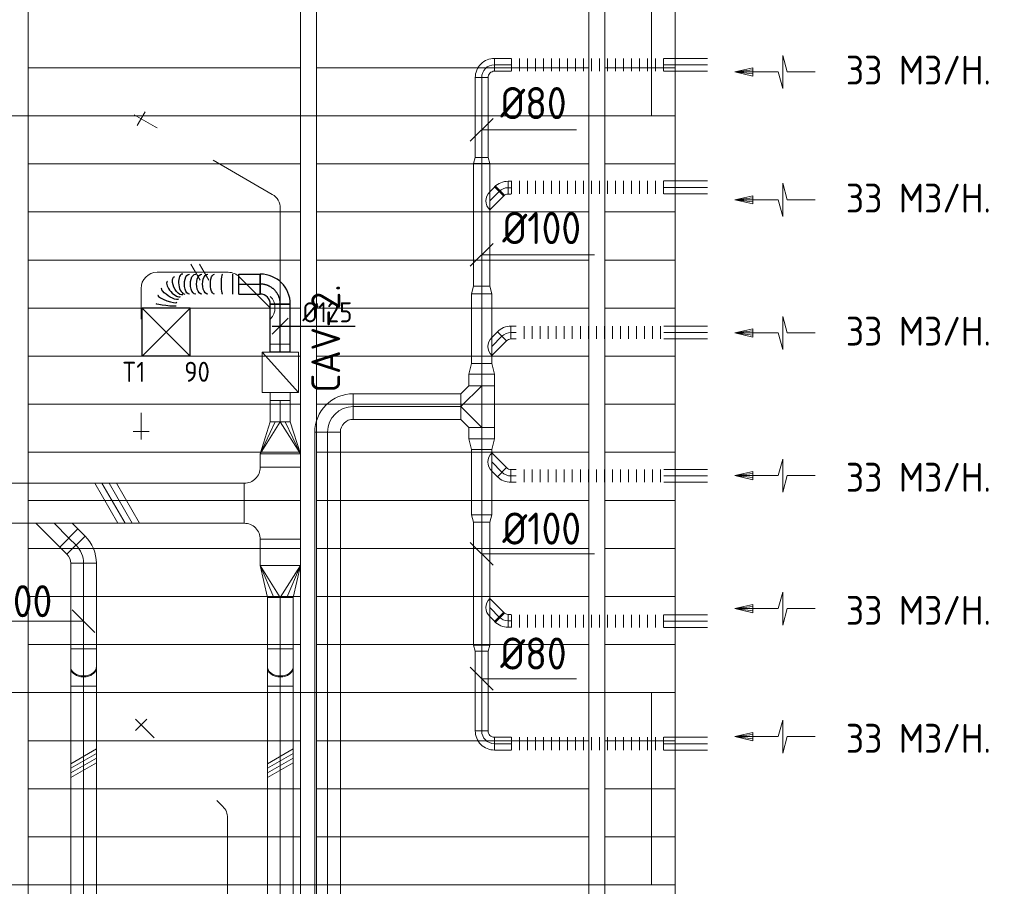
# Model space of a CAD drawing. Header units: millimetres. Extents: x -75017 to 35076, y -1757 to 51354.
# Tile 16 of 41: x -54722 to -48577, y 13137 to 18546. Entities that reach past the tile are written whole.
import ezdxf
from ezdxf.enums import TextEntityAlignment as Align

# ---------------------------------------------------------------- set-up
doc = ezdxf.new("R2010")
doc.units = ezdxf.units.MM
doc.header["$LTSCALE"] = 50
doc.linetypes.add('CENTER2', pattern=[28.575, 19.05, -3.175, 3.175, -3.175])
for name, color, linetype in [('45 Plafond.BST', 7, 'Continuous'), ('45 Plafond.BST Afdek-arcering', 7, 'Continuous'), ('WL570---_TOEVOER', 200, 'Continuous'), ('WL570---_TOEVOER_HL', 1, 'Continuous'), ('WL570---_TOEVOER_RST', 200, 'Continuous'), ('WL570---_TOEVOER_RST_HL', 1, 'Continuous'), ('WM570---_TOEVOER', 2, 'Continuous'), ('WM570---_TOEVOER_PR', 2, 'Continuous'), ('WM570---_TOEVOER_RST_PR', 1, 'Continuous')]:
    doc.layers.add(name, color=color, linetype=linetype)
for name, color, linetype, lineweight in [('WL570---_BESTAAND-HARTLIJN', 161, 'Continuous', 0), ('WL570---_BESTAAND-MAATVOERING', 160, 'Continuous', 0), ('WL570---_BESTAAND-RETOUR', 100, 'Continuous', 0), ('WL570---_BESTAAND-TOEVOER', 200, 'Continuous', 0), ('WL570---_DEMONTEREN', 10, 'Continuous', 0)]:
    doc.layers.add(name, color=color, linetype=linetype, lineweight=lineweight)
doc.layers.get('WL570---_DEMONTEREN').off()
doc.styles.add('BURO-025', font='ISO96.shx', dxfattribs={"height": 125})
doc.styles.add('MAATVOERING', font='ISO')

# ---------------------------------------------------------------- blocks, each defined once
blk = doc.blocks.new('MVLINE')
blk.add_line((35.4, -35.4), (-35.4, 35.4))
blk = doc.blocks.new('VRO250200001602000H')
blk.add_lwpolyline([(0, 125), (0, -125), (200, -80), (200, 80)], close=True)
at = {"layer": 'WL570---_BESTAAND-TOEVOER'}
for p, q in [((0, 125), (200, 40)), ((0, -125), (200, -40))]:
    blk.add_line(p, q, dxfattribs=at)
blk.add_lwpolyline([(0, -125), (0, -125), (200, 0), (0, 125)], dxfattribs=at)
blk = doc.blocks.new('KARO')
for p, q in [((1, 0.5), (0, 0.5)), ((0, -0.5), (1, -0.5))]:
    blk.add_line(p, q)
at = {"invisible_edges": 15}
blk.add_3dface([(0, 0.5), (0, -0.5), (1, -0.5), (1, 0.5)], dxfattribs=at)
at = {"layer": 'WL570---_BESTAAND-HARTLIJN'}
blk.add_line((0, 0), (1, 0), dxfattribs=at)
blk = doc.blocks.new('OAF16000045L')
blk.add_line((-163.1, 0), (163.1, 0))
blk.add_lwpolyline([(-113.1, 0), (-148.5, 35.4), (-35.4, 148.5), (113.1, 0)])
at = {"layer": 'WL570---_BESTAAND-HARTLIJN'}
blk.add_line((-91.9, 91.9), (0, 0), dxfattribs=at)
blk = doc.blocks.new('OBO16000045H')
blk.add_lwpolyline([(80, -66.3, 0.198912), (9.7, 103.4), (-103.4, -9.7, -0.198912), (-80, -66.3)], format="xyb", close=True)
at = {"invisible_edges": 15}
for points in [[(-98.7, -14.9), (23.9, 88), (9.7, 103.4), (-103.4, -9.7)], [(-94.5, -20.4), (36.6, 71.4), (23.9, 88), (-98.7, -14.9)], [(-90.7, -26.3), (47.8, 53.7), (36.6, 71.4), (-94.5, -20.4)], [(-87.5, -32.5), (57.5, 35.2), (47.8, 53.7), (-90.7, -26.3)], [(-84.8, -38.9), (65.5, 15.8), (57.5, 35.2), (-87.5, -32.5)], [(-82.7, -45.6), (71.8, -4.2), (65.5, 15.8), (-84.8, -38.9)], [(-81.2, -52.4), (76.4, -24.6), (71.8, -4.2), (-82.7, -45.6)], [(-80.3, -59.3), (79.1, -45.4), (76.4, -24.6), (-81.2, -52.4)], [(-80, -66.3), (80, -66.3), (79.1, -45.4), (-80.3, -59.3)]]:
    blk.add_3dface(points, dxfattribs=at)
at = {"layer": 'WL570---_BESTAAND-HARTLIJN'}
blk.add_arc((-160, -66.3), 160, 0, 45, dxfattribs=at)
blk = doc.blocks.new('RB45DO')
blk.add_lwpolyline([(0.707107, 0.5), (0, 0.5), (0, -0.5), (0.707107, -0.5, 0.133256), (0.835518, -0.465158, 0.106756), (0.957107, -0.353553, 0.082828), (1.032249, -0.198077, 0.071352), (1.06066, 0, 0.071352), (1.032249, 0.198077, 0.082828), (0.957107, 0.353553, 0.106756), (0.835518, 0.465158, 0.133256)], format="xyb", close=True)
at = {"layer": 'WL570---_BESTAAND-HARTLIJN'}
blk.add_line((0, 0), (1.06066, 0), dxfattribs=at)
blk = doc.blocks.new('OBO16000045N')
at = {"xscale": 160, "yscale": 160, "zscale": 160}
blk.add_blockref('RB45DO', (0, 0), dxfattribs=at)
blk = doc.blocks.new('RB45UP')
blk.add_lwpolyline([(0, -0.5), (0.707107, -0.5), (0.707107, 0.5), (0, 0.5, -0.133256), (0.128411, 0.465158, -0.106756), (0.25, 0.353553, -0.082828), (0.325143, 0.198077, -0.071352), (0.353553, 0, -0.071352), (0.325143, -0.198077, -0.082828), (0.25, -0.353553, -0.106756), (0.128411, -0.465158, -0.133256)], format="xyb", close=True)
at = {"layer": 'WL570---_BESTAAND-HARTLIJN'}
blk.add_line((0, 0), (0.707107, 0), dxfattribs=at)
blk = doc.blocks.new('OBO16000045O')
at = {"xscale": 160, "yscale": 160, "zscale": 160}
blk.add_blockref('RB45UP', (0, 0), dxfattribs=at)
blk = doc.blocks.new('OBO10000090ZE')
blk.add_lwpolyline([(-50, 0), (50, 0), (50, 100, 1), (-50, 100)], format="xyb", close=True)
at = {"layer": 'WL570---_BESTAAND-HARTLIJN'}
for points in [[(0, 0), (0, 150)], [(-50, 100), (50, 100)]]:
    blk.add_lwpolyline(points, dxfattribs=at)
blk = doc.blocks.new('OBO10000090L')
blk.add_lwpolyline([(50, 0, 0.414214), (-100, 150), (-100, 50, -0.414214), (-50, 0)], format="xyb", close=True)
at = {"invisible_edges": 15}
for points in [[(-91.3, 49.2), (-74, 147.7), (-100, 150), (-100, 50)], [(-82.9, 47), (-48.7, 141), (-74, 147.7), (-91.3, 49.2)], [(-75, 43.3), (-25, 129.9), (-48.7, 141), (-82.9, 47)], [(-67.9, 38.3), (-3.6, 114.9), (-25, 129.9), (-75, 43.3)], [(-61.7, 32.1), (14.9, 96.4), (-3.6, 114.9), (-67.9, 38.3)], [(-56.7, 25), (29.9, 75), (14.9, 96.4), (-61.7, 32.1)], [(-53, 17.1), (41, 51.3), (29.9, 75), (-56.7, 25)], [(-50.8, 8.7), (47.7, 26), (41, 51.3), (-53, 17.1)], [(-50, 0), (50, 0), (47.7, 26), (-50.8, 8.7)]]:
    blk.add_3dface(points, dxfattribs=at)
at = {"layer": 'WL570---_BESTAAND-HARTLIJN'}
blk.add_arc((-100, 0), 100, 0, 90, dxfattribs=at)
blk = doc.blocks.new('VBX1251250012525000')
for points in [[(50, 62.5), (0, 62.5), (0, -62.5), (50, -62.5)], [(300, -62.5), (350, -62.5), (350, 62.5), (300, 62.5)]]:
    blk.add_lwpolyline(points)
blk.add_lwpolyline([(50, -112.5), (300, -112.5), (300, 112.5), (50, 112.5)], close=True)
at = {"layer": 'WL570---_BESTAAND-HARTLIJN'}
blk.add_line((300, 0), (350, 0), dxfattribs=at)
at = {"layer": 'WL570---_BESTAAND-TOEVOER'}
blk.add_line((50, -112.5), (300, 112.5), dxfattribs=at)
blk = doc.blocks.new('VTS25025025025025-0')
blk.add_lwpolyline([(-450, -125), (0, -125), (0, 125, -0.414214), (-100, 225), (-350, 225, -0.414214), (-450, 125)], format="xyb", close=True)
blk = doc.blocks.new('KARH')
for p, q in [((1, 0.5), (0, 0.5)), ((0, -0.5), (1, -0.5))]:
    blk.add_line(p, q)
at = {"invisible_edges": 15}
blk.add_3dface([(0, 0.5), (0, -0.5), (1, -0.5), (1, 0.5)], dxfattribs=at)
blk = doc.blocks.new('VRO250250001252000H')
blk.add_lwpolyline([(0, 125), (0, -125), (200, -62.5), (200, 62.5)], close=True)
at = {"layer": 'WL570---_BESTAAND-TOEVOER'}
for p, q in [((0, 125), (200, 31.25)), ((0, -125), (200, -31.25))]:
    blk.add_line(p, q, dxfattribs=at)
blk.add_lwpolyline([(0, -125), (0, -125), (200, 0), (0, 125)], dxfattribs=at)
blk = doc.blocks.new('AFZPIJL')
for points in [[(0, -10), (0, -6.52), (-2.06, -5.97), (2.06, -5.97), (0, -5.41), (0, 0)], [(-0.26, -2.22), (0, 0)], [(0.26, -2.22), (0, 0)]]:
    blk.add_lwpolyline(points)
blk.add_lwpolyline([(0.52, -2.22), (-0.52, -2.22), (0, 0)], close=True)
blk = doc.blocks.new('FLLINE80')
blk.add_line((0, -40), (0, 40))
blk = doc.blocks.new('OEX8000100000')
at = {"rotation": 180}
for p in [(50, 0), (100, 0), (150, 0), (200, 0), (250, 0), (300, 0), (350, 0), (400, 0), (450, 0), (500, 0), (550, 0), (600, 0), (650, 0), (700, 0), (750, 0), (800, 0), (850, 0), (900, 0), (950, 0), (1000, 0)]:
    blk.add_blockref('FLLINE80', p, dxfattribs=at)
blk = doc.blocks.new('OBO8000090H')
blk.add_lwpolyline([(40, -80, 0.414214), (-80, 40), (-80, -40, -0.414214), (-40, -80)], format="xyb", close=True)
at = {"invisible_edges": 15}
for points in [[(-73.1, -40.6), (-59.2, 38.2), (-80, 40), (-80, -40)], [(-66.3, -42.4), (-39, 32.8), (-59.2, 38.2), (-73.1, -40.6)], [(-60, -45.4), (-20, 23.9), (-39, 32.8), (-66.3, -42.4)], [(-54.3, -49.4), (-2.9, 11.9), (-20, 23.9), (-60, -45.4)], [(-49.4, -54.3), (11.9, -2.9), (-2.9, 11.9), (-54.3, -49.4)], [(-45.4, -60), (23.9, -20), (11.9, -2.9), (-49.4, -54.3)], [(-42.4, -66.3), (32.8, -39), (23.9, -20), (-45.4, -60)], [(-40.6, -73.1), (38.2, -59.2), (32.8, -39), (-42.4, -66.3)], [(-40, -80), (40, -80), (38.2, -59.2), (-40.6, -73.1)]]:
    blk.add_3dface(points, dxfattribs=at)
at = {"layer": 'WL570---_BESTAAND-HARTLIJN'}
blk.add_arc((-80, -80), 80, 0, 90, dxfattribs=at)
blk = doc.blocks.new('OSV100800370K')
blk.add_lwpolyline([(-37.3, -50), (0, -40), (0, 40), (-37.3, 50)], close=True)
at = {"layer": 'WL570---_BESTAAND-HARTLIJN'}
blk.add_line((-37.3, 0), (0, 0), dxfattribs=at)
blk = doc.blocks.new('OSV1251000460K')
blk.add_lwpolyline([(-46.7, -62.5), (0, -50), (0, 50), (-46.7, 62.5)], close=True)
at = {"layer": 'WL570---_BESTAAND-HARTLIJN'}
blk.add_line((-46.7, 0), (0, 0), dxfattribs=at)
blk = doc.blocks.new('OZA100080045L')
blk.add_lwpolyline([(-56.6, 0), (-91.9, 35.4), (-35.4, 91.9), (56.6, 0)])
at = {"layer": 'WL570---_BESTAAND-HARTLIJN'}
blk.add_line((0, 0), (-63.6, 63.6), dxfattribs=at)
at = {"layer": 'WL570---_BESTAAND-RETOUR'}
blk.add_arc((0, 56.6), 80, 225, 315, dxfattribs=at)
blk = doc.blocks.new('OBO8000045H')
blk.add_lwpolyline([(40, -33.1, 0.198912), (4.9, 51.7), (-51.7, -4.9, -0.198912), (-40, -33.1)], format="xyb", close=True)
at = {"invisible_edges": 15}
for points in [[(-49.4, -7.4), (11.9, 44), (4.9, 51.7), (-51.7, -4.9)], [(-47.2, -10.2), (18.3, 35.7), (11.9, 44), (-49.4, -7.4)], [(-45.4, -13.1), (23.9, 26.9), (18.3, 35.7), (-47.2, -10.2)], [(-43.7, -16.2), (28.8, 17.6), (23.9, 26.9), (-45.4, -13.1)], [(-42.4, -19.5), (32.8, 7.9), (28.8, 17.6), (-43.7, -16.2)], [(-41.4, -22.8), (35.9, -2.1), (32.8, 7.9), (-42.4, -19.5)], [(-40.6, -26.2), (38.2, -12.3), (35.9, -2.1), (-41.4, -22.8)], [(-40.2, -29.7), (39.5, -22.7), (38.2, -12.3), (-40.6, -26.2)], [(-40, -33.1), (40, -33.1), (39.5, -22.7), (-40.2, -29.7)]]:
    blk.add_3dface(points, dxfattribs=at)
at = {"layer": 'WL570---_BESTAAND-HARTLIJN'}
blk.add_arc((-80, -33.1), 80, 0, 45, dxfattribs=at)
blk = doc.blocks.new('OZA125080045L')
blk.add_lwpolyline([(-56.6, 0), (-91.9, 35.4), (-35.4, 91.9), (56.6, 0)])
at = {"layer": 'WL570---_BESTAAND-HARTLIJN'}
blk.add_line((0, 0), (-63.6, 63.6), dxfattribs=at)
at = {"layer": 'WL570---_BESTAAND-RETOUR'}
blk.add_arc((0, 56.6), 80, 225, 315, dxfattribs=at)
blk = doc.blocks.new('OBO8000045L')
blk.add_lwpolyline([(40, 0, 0.198912), (4.9, 84.9), (-51.7, 28.3, -0.198912), (-40, 0)], format="xyb", close=True)
at = {"invisible_edges": 15}
for points in [[(-49.4, 25.7), (11.9, 77.1), (4.9, 84.9), (-51.7, 28.3)], [(-47.2, 22.9), (18.3, 68.8), (11.9, 77.1), (-49.4, 25.7)], [(-45.4, 20), (23.9, 60), (18.3, 68.8), (-47.2, 22.9)], [(-43.7, 16.9), (28.8, 50.7), (23.9, 60), (-45.4, 20)], [(-42.4, 13.7), (32.8, 41), (28.8, 50.7), (-43.7, 16.9)], [(-41.4, 10.4), (35.9, 31.1), (32.8, 41), (-42.4, 13.7)], [(-40.6, 6.9), (38.2, 20.8), (35.9, 31.1), (-41.4, 10.4)], [(-40.2, 3.5), (39.5, 10.5), (38.2, 20.8), (-40.6, 6.9)], [(-40, 0), (40, 0), (39.5, 10.5), (-40.2, 3.5)]]:
    blk.add_3dface(points, dxfattribs=at)
at = {"layer": 'WL570---_BESTAAND-HARTLIJN'}
blk.add_arc((-80, 0), 80, 0, 45, dxfattribs=at)
blk = doc.blocks.new('OEX800092200')
at = {"rotation": 180}
for p in [(50, 0), (100, 0), (150, 0), (200, 0), (250, 0), (300, 0), (350, 0), (400, 0), (450, 0), (500, 0), (550, 0), (600, 0), (650, 0), (700, 0), (750, 0), (800, 0), (850, 0), (900, 0)]:
    blk.add_blockref('FLLINE80', p, dxfattribs=at)
blk = doc.blocks.new('OTS16016016000H')
blk.add_lwpolyline([(-130, -80), (130, -80), (130, 80), (80, 130), (-80, 130), (-130, 80)], close=True)
at = {"layer": 'WL570---_BESTAAND-HARTLIJN'}
blk.add_line((-130, 0), (130, 0), dxfattribs=at)
at = {"layer": 'WL570---_BESTAAND-RETOUR'}
blk.add_lwpolyline([(-130, 0), (0, 130), (130, 0)], dxfattribs=at)
blk = doc.blocks.new('OBO16000090H')
blk.add_lwpolyline([(80, -160, 0.414214), (-160, 80), (-160, -80, -0.414214), (-80, -160)], format="xyb", close=True)
at = {"invisible_edges": 15}
for points in [[(-146.1, -81.2), (-118.3, 76.4), (-160, 80), (-160, -80)], [(-132.6, -84.8), (-77.9, 65.5), (-118.3, 76.4), (-146.1, -81.2)], [(-120, -90.7), (-40, 47.8), (-77.9, 65.5), (-132.6, -84.8)], [(-108.6, -98.7), (-5.7, 23.9), (-40, 47.8), (-120, -90.7)], [(-98.7, -108.6), (23.9, -5.7), (-5.7, 23.9), (-108.6, -98.7)], [(-90.7, -120), (47.8, -40), (23.9, -5.7), (-98.7, -108.6)], [(-84.8, -132.6), (65.5, -77.9), (47.8, -40), (-90.7, -120)], [(-81.2, -146.1), (76.4, -118.3), (65.5, -77.9), (-84.8, -132.6)], [(-80, -160), (80, -160), (76.4, -118.3), (-81.2, -146.1)]]:
    blk.add_3dface(points, dxfattribs=at)
at = {"layer": 'WL570---_BESTAAND-HARTLIJN'}
blk.add_arc((-160, -160), 160, 0, 90, dxfattribs=at)
blk = doc.blocks.new('OSV1601250650G')
blk.add_lwpolyline([(0, -80), (65.3, -62.5), (65.3, 62.5), (0, 80)], close=True)
at = {"layer": 'WL570---_BESTAAND-HARTLIJN'}
blk.add_line((0, 0), (65.3, 0), dxfattribs=at)
blk = doc.blocks.new('UISO')
for p, q in [((0, 0.18), (1, 0.757)), ((0, 0), (1, 0.577))]:
    blk.add_line(p, q)
at = {"layer": 'WL570---_BESTAAND-TOEVOER'}
for p, q in [((0, 0.36), (1, 0.937)), ((0, -0.18), (1, 0.397))]:
    blk.add_line(p, q, dxfattribs=at)
blk = doc.blocks.new('OSV1251000640G')
blk.add_lwpolyline([(0, -62.5), (64, -50), (64, 50), (0, 62.5)], close=True)
at = {"layer": 'WL570---_BESTAAND-HARTLIJN'}
blk.add_line((0, 0), (64, 0), dxfattribs=at)
blk = doc.blocks.new('OBO10000060H')
blk.add_lwpolyline([(50, -57.7, 0.267949), (-25, 72.2), (-75, -14.4, -0.267949), (-50, -57.7)], format="xyb", close=True)
at = {"invisible_edges": 15}
for points in [[(-70.1, -17.6), (-10.4, 62.6), (-25, 72.2), (-75, -14.4)], [(-65.7, -21.4), (2.9, 51.4), (-10.4, 62.6), (-70.1, -17.6)], [(-61.7, -25.6), (14.9, 38.7), (2.9, 51.4), (-65.7, -21.4)], [(-58.2, -30.3), (25.3, 24.7), (14.9, 38.7), (-61.7, -25.6)], [(-55.3, -35.3), (34, 9.6), (25.3, 24.7), (-58.2, -30.3)], [(-53, -40.6), (41, -6.4), (34, 9.6), (-55.3, -35.3)], [(-51.3, -46.2), (46, -23.1), (41, -6.4), (-53, -40.6)], [(-50.3, -51.9), (49, -40.3), (46, -23.1), (-51.3, -46.2)], [(-50, -57.7), (50, -57.7), (49, -40.3), (-50.3, -51.9)]]:
    blk.add_3dface(points, dxfattribs=at)
at = {"layer": 'WL570---_BESTAAND-HARTLIJN'}
blk.add_arc((-100, -57.7), 100, 0, 60, dxfattribs=at)
blk = doc.blocks.new('OZA1250100045R')
blk.add_lwpolyline([(70.7, 0), (106.1, 35.4), (35.4, 106.1), (-70.7, 0)])
at = {"layer": 'WL570---_BESTAAND-HARTLIJN'}
blk.add_line((0, 0), (70.7, 70.7), dxfattribs=at)
at = {"layer": 'WL570---_BESTAAND-TOEVOER'}
blk.add_arc((0, 70.7), 100, 225, 315, dxfattribs=at)
blk = doc.blocks.new('OBO10000045H')
blk.add_lwpolyline([(50, -41.4, 0.198912), (6.1, 64.6), (-64.6, -6.1, -0.198912), (-50, -41.4)], format="xyb", close=True)
at = {"invisible_edges": 15}
for points in [[(-61.7, -9.3), (14.9, 55), (6.1, 64.6), (-64.6, -6.1)], [(-59, -12.7), (22.9, 44.6), (14.9, 55), (-61.7, -9.3)], [(-56.7, -16.4), (29.9, 33.6), (22.9, 44.6), (-59, -12.7)], [(-54.7, -20.3), (35.9, 22), (29.9, 33.6), (-56.7, -16.4)], [(-53, -24.3), (41, 9.9), (35.9, 22), (-54.7, -20.3)], [(-51.7, -28.5), (44.9, -2.6), (41, 9.9), (-53, -24.3)], [(-50.8, -32.7), (47.7, -15.4), (44.9, -2.6), (-51.7, -28.5)], [(-50.2, -37.1), (49.4, -28.3), (47.7, -15.4), (-50.8, -32.7)], [(-50, -41.4), (50, -41.4), (49.4, -28.3), (-50.2, -37.1)]]:
    blk.add_3dface(points, dxfattribs=at)
at = {"layer": 'WL570---_BESTAAND-HARTLIJN'}
blk.add_arc((-100, -41.4), 100, 0, 45, dxfattribs=at)
blk = doc.blocks.new('Block plafond 7e verd zuidgevel')
at = {"layer": '45 Plafond.BST', "color": 252, "linetype": 'Continuous', "lineweight": 0}
for p, q in [((18050, 12150), (18050, -170.3)), ((19750, -338.2), (19750, 12150)), ((19850, 12150), (19850, -346.7)), ((21550, -466.3), (21550, 12150)), ((21650, 12150), (21650, -471.9)), ((22088.5, -494.8), (22088.5, 12150))]:
    blk.add_line(p, q, dxfattribs=at)
at = {"layer": '45 Plafond.BST Afdek-arcering', "color": 252, "linetype": 'Continuous', "lineweight": 0}
for p, q in [((18050, 11400), (19750, 11400)), ((19850, 11400), (21550, 11400)), ((21650, 11400), (22088.5, 11400)), ((18050, 11100), (19750, 11100)), ((19850, 11100), (21550, 11100)), ((21650, 11100), (22088.5, 11100)), ((18050, 10800), (19750, 10800)), ((19850, 10800), (21550, 10800)), ((21650, 10800), (22088.5, 10800)), ((18050, 10500), (19750, 10500)), ((19850, 10500), (21550, 10500)), ((21650, 10500), (22088.5, 10500)), ((18050, 10200), (19750, 10200)), ((19850, 10200), (21550, 10200)), ((21650, 10200), (22088.5, 10200)), ((18050, 9900), (19750, 9900)), ((19850, 9900), (21550, 9900)), ((21650, 9900), (22088.5, 9900)), ((18050, 9600), (19750, 9600)), ((19850, 9600), (21550, 9600)), ((21650, 9600), (22088.5, 9600)), ((18050, 9300), (19750, 9300)), ((19850, 9300), (21550, 9300)), ((21650, 9300), (22088.5, 9300)), ((18050, 9000), (19750, 9000)), ((19850, 9000), (21550, 9000)), ((21650, 9000), (22088.5, 9000)), ((18050, 8700), (19750, 8700)), ((19850, 8700), (21550, 8700)), ((21650, 8700), (22088.5, 8700)), ((18050, 8400), (19750, 8400)), ((19850, 8400), (21550, 8400)), ((21650, 8400), (22088.5, 8400)), ((18050, 8100), (19750, 8100)), ((19850, 8100), (21550, 8100)), ((21650, 8100), (22088.5, 8100)), ((18050, 7800), (19750, 7800)), ((19850, 7800), (21550, 7800)), ((21650, 7800), (22088.5, 7800)), ((18050, 7500), (19750, 7500)), ((19850, 7500), (21550, 7500)), ((21650, 7500), (22088.5, 7500)), ((18050, 7200), (19750, 7200)), ((19850, 7200), (21550, 7200)), ((21650, 7200), (22088.5, 7200)), ((18050, 6900), (19750, 6900)), ((19850, 6900), (21550, 6900)), ((21650, 6900), (22088.5, 6900)), ((18050, 6600), (19750, 6600)), ((19850, 6600), (21550, 6600)), ((21650, 6600), (22088.5, 6600)), ((18050, 6300), (19750, 6300)), ((19850, 6300), (21550, 6300)), ((21650, 6300), (22088.5, 6300))]:
    blk.add_line(p, q, dxfattribs=at)
blk = doc.blocks.new('*U293')
at = {"color": 0, "ltscale": 10}
for p, q in [((150, 150, -2500), (-150, 150, -2500)), ((-150, -150, -2500), (-150, 150, -2500)), ((150, -150, -2500), (-150, 150, -2500)), ((-150, -150, -2500), (150, 150, -2500)), ((150, -150, -2500), (150, 150, -2500)), ((150, -150, -2500), (-150, -150, -2500))]:
    blk.add_line(p, q, dxfattribs=at)
at = {"layer": 'WL570---_TOEVOER_RST_HL', "linetype": 'CENTER2'}
blk.add_circle((0, 0, -2500), 0.075, dxfattribs=at)
at = {"layer": 'WL570---_TOEVOER_RST', "color": 2, "style": 'BURO-025'}
for tag in ['MC', 'Q']:
    blk.add_attdef(tag, text='', height=125, dxfattribs=at).set_placement((0, 0), align=Align.MIDDLE)
at = {"layer": 'WM570---_TOEVOER_RST_PR', "color": 2, "style": 'BURO-025'}
blk.add_attdef('POSNR', text='', height=125, dxfattribs=at).set_placement((0, 0), align=Align.MIDDLE)
blk = doc.blocks.new('*U382')
at = {"color": 0, "ltscale": 10}
for p, q in [((-125, -62.5, -2700), (-125, 62.5, -2700)), ((62.5, -125, -2700), (-62.5, -125, -2700))]:
    blk.add_line(p, q, dxfattribs=at)
for radius in [187.5, 62.5]:
    blk.add_arc((-125, -125, -2700), radius, 0, 90, dxfattribs=at)
at = {"layer": 'WL570---_TOEVOER_HL', "linetype": 'CENTER2'}
blk.add_arc((-125, -125, -2700), 125, 0, 90, dxfattribs=at)
at = {"layer": 'WM570---_TOEVOER_PR', "color": 2, "style": 'BURO-025'}
blk.add_attdef('POSNR', text='', height=125, dxfattribs=at).set_placement((0, 0), align=Align.MIDDLE)
blk = doc.blocks.new('*U383')
at = {"color": 0, "ltscale": 10}
for p, q in [((0, 62.5, -2700), (300.8, 62.5, -2700)), ((0, -62.5, -2700), (0, 62.5, -2700)), ((300.8, 62.5, -2700), (300.8, -62.5, -2700)), ((0, -62.5, -2700), (300.8, -62.5, -2700))]:
    blk.add_line(p, q, dxfattribs=at)
at = {"layer": 'WL570---_TOEVOER_HL', "linetype": 'CENTER2'}
blk.add_line((0, 0, -2700), (300.8, 0, -2700), dxfattribs=at)
at = {"layer": 'WM570---_TOEVOER_PR', "color": 2, "style": 'BURO-025'}
blk.add_attdef('POSNR', text='', height=125, dxfattribs=at).set_placement((0, 0), align=Align.MIDDLE)
blk = doc.blocks.new('*U385')
at = {"layer": 'WM570---_TOEVOER', "color": 0, "ltscale": 10}
for p, q in [((-50, -50), (50, 50)), ((-50, 0), (468.2, 0))]:
    blk.add_line(p, q, dxfattribs=at)
at = {"layer": 'WM570---_TOEVOER', "color": 0, "style": 'BURO-025'}
blk.add_text('%%c125', height=125, dxfattribs=at).set_placement((137.9, 25))
blk = doc.blocks.new('*U422')
at = {"color": 0, "ltscale": 10}
for p, q in [((0, 62.5, -2700), (133.3, 62.5, -2700)), ((0, -62.5, -2700), (0, 62.5, -2700)), ((133.3, 62.5, -2700), (133.3, -62.5, -2700)), ((0, -62.5, -2700), (133.3, -62.5, -2700))]:
    blk.add_line(p, q, dxfattribs=at)
at = {"layer": 'WL570---_TOEVOER_HL', "linetype": 'CENTER2'}
blk.add_line((0, 0, -2700), (133.3, 0, -2700), dxfattribs=at)
at = {"layer": 'WM570---_TOEVOER_PR', "color": 2, "style": 'BURO-025'}
blk.add_attdef('POSNR', text='', height=125, dxfattribs=at).set_placement((0, 0), align=Align.MIDDLE)
blk = doc.blocks.new('*U423')
at = {"color": 0, "ltscale": 10}
for p, q in [((391.9, 149.9, -2700), (516.9, 149.9, -2700)), ((0, 62.5, -2700), (0, -62.5, -2700)), ((38.3, 62.5, -2700), (38.3, -62.5, -2700)), ((504.9, 70.8, -2700), (505.1, 71.3, -2700))]:
    blk.add_line(p, q, dxfattribs=at)
at = {"color": 0, "ltscale": 10, "extrusion": (0, 0, -1)}
for centre, major_axis, ratio, start_param, end_param in [((454.4, 130.2, -2700), (-62.5, 7), 0.068179, 0.007679, 3.149271), ((152.7, 0, -2700), (0, 62.5), 0.406152, 0, 3.141593), ((193.9, 0, -2700), (0, 62.5), 0.524411, 0, 3.141593), ((231.8, 0, -2700), (0, 62.5), 0.524411, 0, 3.141593), ((269.8, 0, -2700), (0, 62.5), 0.524411, 0, 3.141593), ((307.8, 0, -2700), (0, 62.5), 0.524411, 0, 3.141593), ((376, 10.2, -2700), (-27.4, 56.7), 0.480777, 0.070328, 3.211921), ((428.9, 57.9, -2700), (-52.6, 34.5), 0.317551, 0.03963, 3.181223)]:
    blk.add_ellipse(centre, major_axis=major_axis, ratio=ratio, start_param=start_param, end_param=end_param, dxfattribs=at)
at = {"color": 0, "ltscale": 10}
for centre, major_axis, ratio, start_param, end_param in [((102.6, 0, -2700), (0, -62.5), 0.138889, 0, 3.141593), ((343.6, 0, -2700), (9.6, -62.3), 0.515533, 0.079037, 3.062555), ((405.1, 29.9, -2700), (42, -46.9), 0.413349, 0.056001, 3.085592), ((445.7, 92, -2700), (59.3, -21), 0.199799, 0.023337, 3.118256), ((405.1, 29.9, -2700), (42, -46.9), 0.413349, 6.227185, 6.339186), ((343.6, 0, -2700), (9.6, -62.3), 0.515533, 6.204148, 6.362223)]:
    blk.add_ellipse(centre, major_axis=major_axis, ratio=ratio, start_param=start_param, end_param=end_param, dxfattribs=at)
at = {"layer": 'WM570---_TOEVOER_PR', "color": 2, "style": 'BURO-025'}
blk.add_attdef('POSNR', text='', height=125, dxfattribs=at).set_placement((0, 0), align=Align.MIDDLE)

msp = doc.modelspace()

# ---------------------------------------------------------------- linework, layer by layer
at = {"layer": 'WL570---_BESTAAND-MAATVOERING'}
for p, q in [((-50779.4, 17945.8), (-50779.4, 19145.8)), ((-54919.8, 17945.8), (-50779.4, 17945.8)), ((-72120, 14345.8), (-50779.4, 14345.8)), ((-50779.4, 13145.8), (-50779.4, 14345.8)), ((-72120, 13145.8), (-50779.4, 13145.8))]:
    msp.add_line(p, q, dxfattribs=at)
for points in [[(-51839, 17858.6), (-51773, 17858.6), (-51246.8, 17858.6)], [(-51839, 17078.6), (-51760.3, 17078.6), (-51134.1, 17078.6)], [(-51839, 15213), (-51760.3, 15213), (-51134.1, 15213)], [(-55055.6, 14792.8), (-54961, 14792.8), (-54324.1, 14792.8)], [(-51839, 14433), (-51773, 14433), (-51246.8, 14433)]]:
    msp.add_lwpolyline(points, dxfattribs=at)

# ---------------------------------------------------------------- block references
at = {"layer": 'WL570---_BESTAAND-MAATVOERING', "yscale": 2, "zscale": 2}
for p, xscale, rotation in [((-51839, 17858.6), 2, 90), ((-51839, 17078.6), 2, 90), ((-51839, 15213), -2, 90), ((-54323.8, 14792.8), -2, 270), ((-51839, 14433), -2, 90)]:
    msp.add_blockref('MVLINE', p, dxfattribs=dict(at, xscale=xscale, rotation=rotation))
at = {"layer": 'WL570---_BESTAAND-RETOUR', "color": 2, "yscale": 50, "zscale": 50, "rotation": 90}
for p, xscale in [((-50258.2, 18220.1), -50), ((-50258.2, 17421.5), -50), ((-50258.2, 16590.8), -50), ((-50258.2, 15700.8), 50), ((-50258.2, 14870.1), 50), ((-50258.2, 14071.5), 50)]:
    msp.add_blockref('AFZPIJL', p, dxfattribs=dict(at, xscale=xscale))
at = {"layer": 'WL570---_BESTAAND-RETOUR'}
for name, p, rotation in [('OBO8000090H', (-51839, 18264.3), 90), ('OEX8000100000', (-50653.7, 18264.3), 180), ('OSV100800370K', (-51839, 17686), 90), ('OBO8000045H', (-51706.8, 17497.2), 90), ('OEX8000100000', (-50653.7, 17499.2), 180), ('OZA100080045L', (-51789, 17415), 270), ('OSV1251000460K', (-51839, 16882.1), 90), ('OZA125080045L', (-51776.5, 16506.1), 270), ('OBO8000045L', (-51656.3, 16593.1), 90), ('OSV1601250650G', (-51839, 16334.1), 90), ('OTS16016016000H', (-51839, 16131.5), 90), ('OBO16000090H', (-52800.7, 16131.5), 90)]:
    msp.add_blockref(name, p, dxfattribs=dict(at, rotation=rotation))
for p, xscale, yscale, zscale, rotation in [((-51654.4, 18264.3), 104.6717615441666, 80, 80, 180), ((-50430.4, 18264.3), 270.6940397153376, 80, 80, 180), ((-51839, 18184.3), 498.312785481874, 80, 80, 270), ((-51839, 17648.7), 766.6028038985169, 100, 100, 270), ((-51654.4, 17497.2), 19.28010656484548, 80, 80, 180), ((-50430.4, 17499.2), 270.6940397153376, 80, 80, 180), ((-51730.2, 17473.8), 6.811556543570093, 80, 80, 44.99999999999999), ((-51839, 16835.4), 435.9944593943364, 125, 125, 270), ((-51839, 16261.5), 72.55317917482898, 160, 160, 90), ((-51969, 16131.5), 671.6941921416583, 160, 160, 180), ((-51839, 16001.5), -72.55317917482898, 160, 160, 90), ((-52800.7, 15971.5), 3369.566428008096, 160, 160, 270), ((-51839, 15456.2), 407.5027057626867, 125, 125, 90), ((-51656.3, 15698.4), -33.16474827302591, 80, 80, 180), ((-50430.4, 15698.4), 270.6940397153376, 80, 80, 180), ((-51839, 14642.9), -766.6028038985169, 100, 100, 270), ((-51730.2, 14817.8), -6.811556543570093, 80, 80, 134.9999999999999), ((-51839, 14107.3), -498.312785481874, 80, 80, 270)]:
    msp.add_blockref('KARO', p, dxfattribs=dict(at, xscale=xscale, yscale=yscale, zscale=zscale, rotation=rotation))
at = {"layer": 'WL570---_BESTAAND-RETOUR', "yscale": 80, "zscale": 80}
for p, xscale in [((-51656.3, 16593.1), 33.16474827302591), ((-50430.4, 16593.1), -270.6940397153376), ((-51654.4, 14794.4), -19.28010656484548), ((-50430.4, 14792.4), -270.6940397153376), ((-51654.4, 14027.3), -104.6717615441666), ((-50430.4, 14027.3), -270.6940397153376)]:
    msp.add_blockref('KARO', p, dxfattribs=dict(at, xscale=xscale))
at = {"layer": 'WL570---_BESTAAND-RETOUR'}
msp.add_blockref('OEX800092200', (-51623.2, 16593.1), dxfattribs=at)
at = {"layer": 'WL570---_BESTAAND-RETOUR', "xscale": -1}
for name, p, rotation in [('OSV1601250650G', (-51839, 15929), 90), ('OZA125080045L', (-51776.5, 15785.5), 270), ('OBO8000045L', (-51656.3, 15698.4), 90), ('OEX800092200', (-51623.2, 15698.4), 180), ('OSV1251000460K', (-51839, 15409.5), 90), ('OZA100080045L', (-51789, 14876.6), 270), ('OBO8000045H', (-51706.8, 14794.4), 90), ('OSV100800370K', (-51839, 14605.6), 90), ('OBO8000090H', (-51839, 14027.3), 90)]:
    msp.add_blockref(name, p, dxfattribs=dict(at, rotation=rotation))
for p in [(-50653.7, 14792.4), (-50653.7, 14027.3)]:
    msp.add_blockref('OEX8000100000', p, dxfattribs=at)
at = {"layer": 'WL570---_BESTAAND-TOEVOER'}
for name, p in [('Block plafond 7e verd zuidgevel', (-72720, 6845.8)), ('OBO16000045H', (-54323.8, 15219.2))]:
    msp.add_blockref(name, p, dxfattribs=at)
for name, p, rotation in [('VBX1251250012525000', (-53095.7, 16169.9), 89.9999999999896), ('VRO250250001252000H', (-53095.7, 15836.2), 90), ('VTS25025025025025-0', (-53095.7, 15752.7), 90), ('OAF16000045L', (-54507.4, 15402.7), 180), ('VRO250200001602000H', (-53095.7, 15139.9), 270), ('OBO16000045N', (-54323.8, 14619.6), 269.9999999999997), ('OBO16000045N', (-53095.7, 14619.6), 269.9999999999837), ('OBO16000045O', (-54323.8, 14500.2), 269.9999999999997), ('OBO16000045O', (-53095.7, 14500.2), 269.9999999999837)]:
    msp.add_blockref(name, p, dxfattribs=dict(at, rotation=rotation))
for name, p, xscale, yscale, zscale, rotation in [('KARO', (-53095.7, 16169.9), 132.0655181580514, 125, 125, 269.9999999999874), ('KARH', (-53095.7, 15752.7), 83.52281354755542, 250, 250, 90), ('UISO', (-54019.6, 15402.7), 250, 250, 250, 90), ('KARO', (-54415.4, 15310.8), 63.28188844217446, 160, 160, 315), ('KARH', (-53095.7, 15302.7), 162.7942275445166, 250, 250, 270), ('KARO', (-54323.8, 15152.9), 2423.08547472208, 160, 160, 270.0000000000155), ('KARO', (-53095.7, 14939.9), 2915.769245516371, 160, 160, 270), ('KARO', (-54323.8, 14506.5), 6.274169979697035, 160, 160, 269.999999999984), ('KARO', (-53095.7, 14506.5), 6.274169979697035, 160, 160, 269.9999999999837)]:
    msp.add_blockref(name, p, dxfattribs=dict(at, xscale=xscale, yscale=yscale, zscale=zscale, rotation=rotation))
for name, p, xscale, yscale, zscale in [('KARH', (-55395, 15527.7), 2074.252901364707, 250, 250), ('UISO', (-54403.8, 13844.8), 160, 160, 160), ('UISO', (-53175.7, 13844.8), 160, 160, 160)]:
    msp.add_blockref(name, p, dxfattribs=dict(at, xscale=xscale, yscale=yscale, zscale=zscale))
at = {"layer": 'WL570---_DEMONTEREN', "xscale": -1}
for p, rotation in [((-53877.4, 17877.9), 59.99999999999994), ((-53964.7, 16076.3), 180), ((-53894, 14074.2), 44.99999999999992)]:
    msp.add_blockref('OBO10000090ZE', p, dxfattribs=dict(at, rotation=rotation))
at = {"layer": 'WL570---_DEMONTEREN'}
for name, p, xscale, yscale, zscale, rotation in [('KARO', (-53877.4, 17877.9), -16.03765465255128, 100, 100, 150), ('KARO', (-53514.4, 17668.2), 425.6862014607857, 100, 100, 329.9999999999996), ('KARO', (-53095.7, 17368.7), 227.0349336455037, 100, 100, 270), ('KARO', (-53095.7, 16519.9), 557.7823958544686, 125, 125, 90), ('KARO', (-53420.4, 16969.1), 443.7470791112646, 100, 100, 180), ('UISO', (-53635.6, 17019.1), 100, 100, 100, 270), ('KARO', (-53349.7, 16939.8), 170.70349208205, 100, 100, 314.9999999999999), ('KARO', (-53964.7, 16676.3), 192.565569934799, 100, 100, 90), ('KARO', (-53964.7, 16076.3), -16.03765465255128, 100, 100, 270), ('KARO', (-53894, 14074.2), -16.03765465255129, 100, 100, 134.9999999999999), ('KARO', (-53492.3, 13672.9), 53.82545570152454, 100, 100, 314.999999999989), ('KARO', (-53424.9, 13564.1), 1453.465474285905, 100, 100, 270)]:
    msp.add_blockref(name, p, dxfattribs=dict(at, xscale=xscale, yscale=yscale, zscale=zscale, rotation=rotation))
for name, p in [('OBO10000060H', (-53095.7, 17426.5)), ('OBO10000045H', (-53424.9, 13605.6))]:
    msp.add_blockref(name, p, dxfattribs=at)
for name, p, rotation in [('OSV1251000640G', (-53095.7, 17077.7), 90), ('OBO10000045H', (-53379, 16969.1), 45), ('OZA1250100045R', (-53158.2, 16748.4), 90)]:
    msp.add_blockref(name, p, dxfattribs=dict(at, rotation=rotation))
at = {"layer": 'WL570---_DEMONTEREN', "xscale": -1}
msp.add_blockref('OBO10000090L', (-53964.7, 16869.1), dxfattribs=at)
at = {"layer": 'WL570---_TOEVOER'}
for name, p, rotation in [('*U423', (-53354.1, 16895.7, 2700), 180), ('*U383', (-53095.7, 16469.9, 2700), 90)]:
    msp.add_blockref(name, p, dxfattribs=dict(at, rotation=rotation))
for name, p in [('*U422', (-53354.1, 16895.7, 2700)), ('*U382', (-53095.7, 16895.7, 2700))]:
    msp.add_blockref(name, p, dxfattribs=at)
at = {"layer": 'WL570---_TOEVOER_RST'}
ref = msp.add_blockref('*U293', (-53808.5, 16595.8, 2500), dxfattribs=at)
ref.add_attrib('Q', '90', (-53695.1, 16285.8), dxfattribs={"color": 2, "height": 125, "style": 'BURO-025'})
ref.add_attrib('MC', 'T1', (-54082.9, 16285.4), dxfattribs={"color": 2, "height": 125, "style": 'BURO-025'})
at = {"layer": 'WM570---_TOEVOER'}
msp.add_blockref('*U385', (-53095.7, 16632.1, 2700), dxfattribs=at)

# ---------------------------------------------------------------- texts
at = {"layer": 'WL570---_BESTAAND-MAATVOERING', "style": 'MAATVOERING'}
for s, p in [('%%c80', (-51723, 17925.2)), ('%%c100', (-51710.3, 17145.3)), ('%%c100', (-51710.3, 15269.7)), ('%%c80', (-51723, 14489.8))]:
    msp.add_text(s, height=200, dxfattribs=at).set_placement(p)
msp.add_text('CAV-2.', height=180, rotation=90, dxfattribs=at).set_placement((-52722, 16219.7))
msp.add_text('%%c100', height=200, dxfattribs=at).set_placement((-54518.8, 14816.6), align=Align.RIGHT)
at = {"layer": 'WL570---_BESTAAND-RETOUR', "color": 2, "style": 'MAATVOERING'}
for p in [(-49565.9, 18140.9), (-49565.9, 17342.3), (-49565.9, 16511.6), (-49565.9, 15600), (-49565.9, 14769.3), (-49565.9, 13970.7)]:
    msp.add_text('33 M3/H.', height=180, dxfattribs=at).set_placement(p)

doc.saveas('drawing.dxf')
